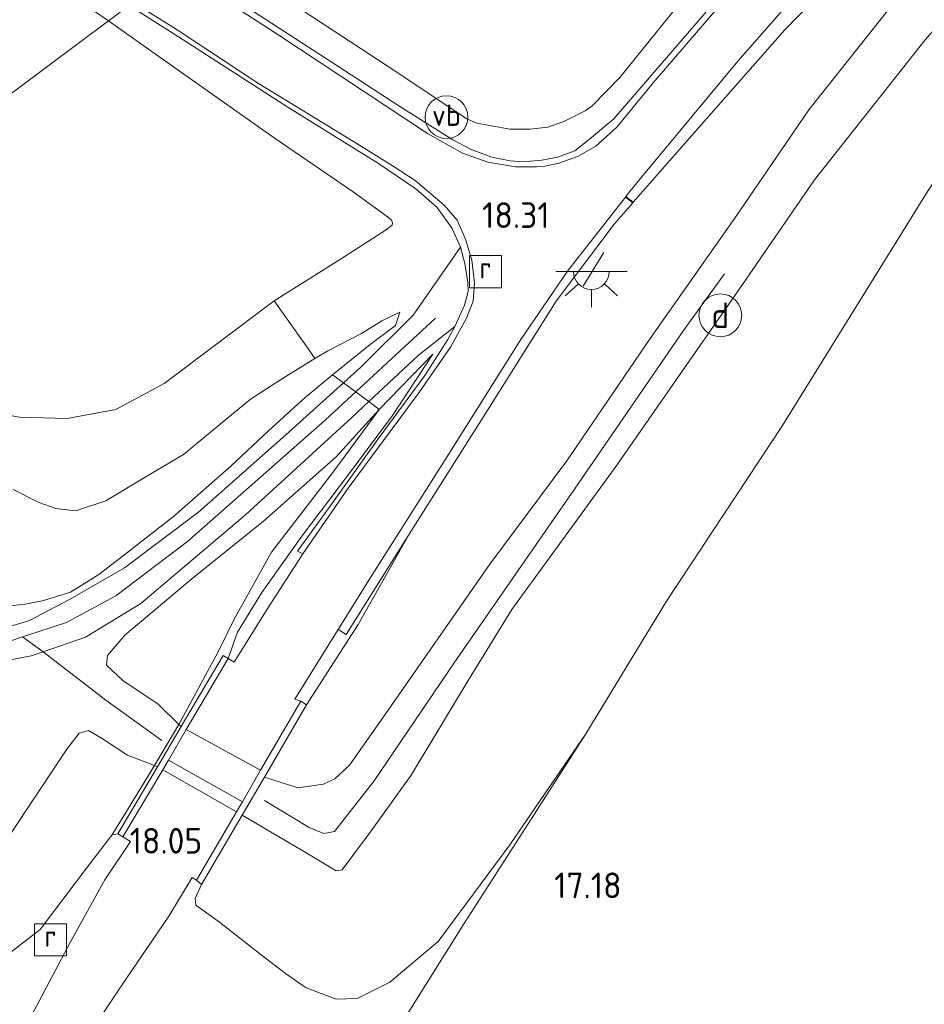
# Model space of a CAD drawing. Extents: x 196936 to 200438, y 361224 to 364196.
# Tile 54 of 256: x 197493 to 197557, y 363093 to 363162. Entities that reach past the tile are written whole.
import ezdxf
from ezdxf.enums import TextEntityAlignment as Align

# ---------------------------------------------------------------- set-up
doc = ezdxf.new("R2010")
doc.units = 0
for name, color, linetype, lineweight in [('B-ME-GR-GRAS-GV', 60, 'Continuous', 13), ('B-ME-GW-OPHOGING_KRUIN-G', 90, 'Continuous', 18), ('B-ME-GW-TALUD_KRUIN-G', 90, 'Continuous', 18), ('B-ME-GW-TALUD_TEEN-G', 90, 'Continuous', 18), ('B-ME-IE-MEUBILAIR_DIJKPAAL-S', 7, 'Continuous', 25), ('B-ME-IE-MEUBILAIR_WEGMEUBILAIR-G', 7, 'Continuous', 18), ('B-ME-IE-MEUBILAIR_WEGMEUBILAIR-S', 7, 'Continuous', 25), ('B-ME-IE-TERREINAFSCHEIDING_DOORGANG-G', 210, 'Continuous', 18), ('B-ME-IE-TERREINAFSCHEIDING_KUNSTMATIG_HEKWERK-G', 20, 'IE-TERREINAFSCHEIDING-KUNSTMATIG', 18), ('B-ME-IE-TERREINAFSCHEIDING_KUNSTMATIG_MUUR-GV', 90, 'Continuous', 18), ('B-ME-KW-KUNSTWERK_COUPURE-G', 170, 'Continuous', 18), ('B-ME-OG-HOOGTEPUNT-S', 7, 'Continuous', 25), ('B-ME-OG-TERREIN_GROEN-GV', 7, 'Continuous', 18), ('B-ME-RI-GWA_RIOOLPUT-S', 30, 'Continuous', 25), ('B-ME-VH-ONVERHARD-GV', 252, 'Continuous', 18), ('B-ME-VH-VERHARDING_ASFALT-GV', 252, 'Continuous', 18), ('B-ME-VH-VERHARDING_ASFALT_GROEN-GV', 100, 'Continuous', 18), ('B-ME-VH-VERHARDING_BETON-GV', 252, 'Continuous', 18), ('B-ME-VW-VERKEERSTEKEN_DRAAGCONSTRUCTIE-S', 7, 'Continuous', 25)]:
    doc.layers.add(name, color=color, linetype=linetype, lineweight=lineweight)
doc.styles.add('NLCS-ISO', font='NLCS-ISO.ttf')
doc.styles.add('NLCS-ISO-ANNOTATIVE-T18', font='NLCS-ISO.ttf', dxfattribs={"height": 1.8})
doc.linetypes.add('IE-TERREINAFSCHEIDING-KUNSTMATIG', pattern='A,4,[82,NLCS.SHX,S=0.75,R=90,X=0,Y=0],4,-2', length=10)

# ---------------------------------------------------------------- blocks, each defined once
blk = doc.blocks.new('SAL-HOOGTELABEL-SO')
at = {"color": 0, "linetype": 'ByBlock', "lineweight": -2, "style": 'NLCS-ISO-ANNOTATIVE-T18'}
blk.add_attdef('HOOGTE', text='', height=1.8, dxfattribs=at).set_placement((2.788, 0), align=Align.RIGHT)
blk = doc.blocks.new('SRI-PUT_INSPECTIEPUT_RIOOLPUT-SO')
at = {"color": 0, "linetype": 'ByBlock', "lineweight": 18}
blk.add_lwpolyline([(-1.125, -1.125), (1.125, -1.125), (1.125, 1.125), (-1.125, 1.125)], close=True, dxfattribs=at)
at = {"color": 0, "linetype": 'ByBlock', "lineweight": 18, "style": 'NLCS-ISO'}
blk.add_text('r', height=1.5, dxfattribs=at).set_placement((0, 0.283), align=Align.MIDDLE_CENTER)
blk = doc.blocks.new('SKL-ET_OV_LICHTPUNT-SO')
at = {"color": 0, "linetype": 'ByBlock', "lineweight": 18}
for points in [[(-1.25, 0), (-2.5, 0)], [(1.25, 0), (2.5, 0)], [(-0.915, -0.851), (-1.831, -1.703)], [(0, -1.25), (0, -2.5)], [(0.915, -0.851), (1.831, -1.703)]]:
    blk.add_lwpolyline(points, dxfattribs=at)
blk.add_lwpolyline([(0, 0), (1.25, 0, -1), (-1.25, 0)], format="xyb", close=True, dxfattribs=at)
blk = doc.blocks.new('SIE-WEG_PAAL_VERKEERSBORD-SO')
at = {"color": 0, "linetype": 'ByBlock', "lineweight": 18}
blk.add_circle((0, 0), 1.5, dxfattribs=at)
at = {"color": 0, "linetype": 'ByBlock', "lineweight": 18, "style": 'NLCS-ISO'}
blk.add_text('vb', height=1.5, dxfattribs=at).set_placement((0, 0.132), align=Align.MIDDLE_CENTER)
blk = doc.blocks.new('SIE-DIJKPAAL-SO')
at = {"color": 0, "linetype": 'ByBlock', "lineweight": 18}
blk.add_circle((0, 0), 1.5, dxfattribs=at)
at = {"color": 0, "linetype": 'ByBlock', "lineweight": 18, "style": 'NLCS-ISO'}
blk.add_text('d', height=1.8, dxfattribs=at).set_placement((0, 0), align=Align.MIDDLE_CENTER)

msp = doc.modelspace()

# ---------------------------------------------------------------- linework, layer by layer
at = {"layer": 'B-ME-GR-GRAS-GV'}
for points in [[(197554.902, 363164.044, 20.478), (197548.574, 363156.049, 20.474), (197543.425, 363148.527, 20.482), (197537.446, 363140.003, 20.44), (197531.612, 363131.429, 20.466), (197526.199, 363124.183, 20.512), (197518.747, 363113.476, 20.602), (197516.35, 363110.084, 20.602), (197515.326, 363109.12, 20.602), (197514.536, 363108.751, 20.602), (197512.741, 363108.504, 20.602), (197510.387, 363109.243, 20.556), (197513.35, 363114.329, 18.144), (197516.969, 363119.962, 18.148), (197520.54, 363126.284, 18.139), (197526.178, 363135.186, 18.258), (197530.863, 363142.621, 18.342), (197534.913, 363148.034, 18.41), (197536.22, 363149.5223, 18.4416), (197536.2506, 363149.5618, 18.4416), (197541.363, 363155.379, 18.566), (197546.884, 363161.646, 18.73), (197553.364, 363168.325, 19.03)], [(197553.364, 363168.325, 19.03), (197546.884, 363161.646, 18.73), (197541.363, 363155.379, 18.566), (197536.2506, 363149.5618, 18.4416), (197535.7405, 363149.9574, 18.3815), (197536.503, 363150.929, 18.396), (197543.588, 363159.458, 18.65), (197549.348, 363166.021, 18.841)], [(197500.9037, 363163.3712, 18.2276), (197499.446, 363162.283, 18.102), (197493.2744, 363166.5137, 18.2986)], [(197541.887, 363166.46, 18.769), (197535.308, 363158.322, 18.562), (197533.372, 363156.319, 18.484), (197532.898, 363155.9664, 18.5625), (197531.4017, 363155.2366, 18.6018), (197530.2793, 363154.8219, 18.6064), (197529.0274, 363154.6836, 18.581), (197527.6039, 363154.6875, 18.5533), (197525.2829, 363155.1201, 18.5602), (197524.5505, 363155.4479, 18.5648), (197519.817, 363158.5919, 18.5718), (197512.2905, 363163.5151, 18.5579)], [(197512.2905, 363163.5151, 18.5579), (197519.817, 363158.5919, 18.5718), (197524.5505, 363155.4479, 18.5648), (197525.2829, 363155.1201, 18.5602), (197527.6039, 363154.6875, 18.5533), (197529.0274, 363154.6836, 18.581), (197530.2793, 363154.8219, 18.6064), (197531.4017, 363155.2366, 18.6018), (197532.898, 363155.9664, 18.5625), (197533.372, 363156.319, 18.484), (197535.308, 363158.322, 18.562), (197541.887, 363166.46, 18.769)], [(197542.7083, 363164.4839, 18.7438), (197538.1441, 363159.1765, 18.6316), (197534.8878, 363155.415, 18.5194), (197533.1964, 363153.9892, 18.4798), (197532.1548, 363153.174, 18.4468), (197530.9542, 363152.7173, 18.4006), (197529.8535, 363152.5195, 18.3632), (197528.5366, 363152.4082, 18.3346), (197527.6374, 363152.4653, 18.3214), (197526.3421, 363152.7216, 18.3192), (197524.8807, 363153.2544, 18.306), (197523.5975, 363153.9373, 18.3126), (197519.8949, 363156.2706, 18.3126), (197514.5409, 363159.7564, 18.3176), (197508.0959, 363163.95, 18.3505)], [(197556.742, 363160.953, 20.503), (197548.979, 363151.132, 20.557), (197543.929, 363143.804, 20.581), (197535.102, 363131.129, 20.404), (197527.736, 363120.996, 20.509), (197524.686, 363116.03, 20.534), (197520.687, 363109.39, 20.484), (197517.758, 363105.31, 20.513), (197515.846, 363102.745, 20.458), (197515.417, 363102.683, 20.458), (197513.361, 363103.924, 20.488), (197508.84, 363106.58, 20.376), (197510.387, 363109.243, 20.556), (197512.741, 363108.504, 20.602), (197514.536, 363108.751, 20.602), (197515.326, 363109.12, 20.602), (197516.35, 363110.084, 20.602), (197518.747, 363113.476, 20.602), (197526.199, 363124.183, 20.512), (197531.612, 363131.429, 20.466), (197537.446, 363140.003, 20.44), (197543.425, 363148.527, 20.482), (197548.574, 363156.049, 20.474), (197554.902, 363164.044, 20.478)], [(197493.2078, 363134.4824, 18.0155), (197496.5598, 363134.3911, 17.9852), (197499.973, 363135.0177, 17.988), (197503.3678, 363136.8548, 17.9632), (197511.084, 363142.647, 17.998), (197515.646, 363145.52, 18.125), (197518.924, 363147.625, 18.142), (197519.346, 363147.946, 18.147), (197519.371, 363148.131, 18.147), (197519.299, 363148.299, 18.151), (197519.104, 363148.483, 18.156), (197516.611, 363150.302, 18.134), (197511.079, 363154.077, 18.125), (197503.55, 363159.384, 18.107), (197499.446, 363162.283, 18.102), (197500.9037, 363163.3712, 18.2276), (197504.3755, 363161.1537, 18.2046), (197512.0282, 363156.2195, 18.1892), (197518.3861, 363152.2899, 18.22), (197520.9997, 363150.507, 18.2442), (197522.5062, 363149.1927, 18.2574), (197523.5524, 363147.7231, 18.2706), (197524.1464, 363146.4234, 18.2728), (197520.8173, 363141.6501, 18.3368), (197517.1585, 363138.0016, 18.5493), (197515.928, 363136.8897, 18.6832), (197511.8946, 363133.2447, 19.1222), (197505.7725, 363127.8397, 19.5903), (197500.5727, 363123.9143, 20.0924), (197496.71, 363121.7053, 20.4312), (197493.9173, 363120.2354, 20.6252), (197492.1635, 363119.6976, 20.7022)], [(197659.7769, 363109.4336, 16.7331), (197651.5322, 363108.0749, 16.6645), (197640.0102, 363106.1761, 16.49), (197618.3828, 363102.5776, 16.5494), (197597.3769, 363099.1885, 16.5415), (197571.812, 363095.1731, 16.7791), (197548.6233, 363091.3226, 16.89), (197528.7643, 363088.0458, 17.0563), (197519.929, 363086.6203, 17.3493), (197516.7516, 363086.9086, 17.5196), (197518.0438, 363088.8282, 17.4206), (197520.2424, 363092.3503, 17.4285), (197524.4669, 363099.1117, 17.4879), (197529.0954, 363106.3025, 17.48), (197532.945, 363112.296, 17.384), (197538.593, 363121.579, 17.342), (197546.688, 363133.848, 17.504), (197556.954, 363150.391, 18.295), (197564.323, 363161.441, 18.68), (197565.024, 363162.448, 18.627)], [(197556.954, 363150.391, 18.295), (197546.688, 363133.848, 17.504), (197538.593, 363121.579, 17.342), (197532.945, 363112.296, 17.384), (197527.615, 363104.5, 17.337), (197522.582, 363097.722, 17.393), (197519.178, 363094.865, 17.495), (197516.89, 363093.715, 17.504), (197515.422, 363093.671, 17.576), (197513.308, 363094.476, 17.666), (197511.867, 363095.476, 17.702), (197510.151, 363096.793, 17.764), (197507.234, 363099.078, 17.939), (197505.569, 363100.279, 18.093), (197505.541, 363100.74, 18.101), (197505.978, 363101.716, 18.144), (197508.84, 363106.58, 20.376), (197513.361, 363103.924, 20.488), (197515.417, 363102.683, 20.458), (197515.846, 363102.745, 20.458), (197517.758, 363105.31, 20.513), (197520.687, 363109.39, 20.484), (197524.686, 363116.03, 20.534), (197527.736, 363120.996, 20.509), (197535.102, 363131.129, 20.404), (197543.929, 363143.804, 20.581), (197548.979, 363151.132, 20.557), (197556.742, 363160.953, 20.503)], [(197492.757, 363129.41, 17.841), (197494.569, 363128.498, 17.928), (197495.755, 363128.084, 17.919), (197497.143, 363127.916, 17.919), (197499.279, 363128.622, 17.916), (197502.021, 363130.291, 17.853), (197504.712, 363131.874, 17.952), (197507.295, 363134.009, 17.982), (197509.421, 363135.761, 17.967), (197511.596, 363137.157, 18.046), (197513.926, 363138.595, 18.079), (197514.83, 363139.149, 18.081), (197517.204, 363140.352, 18.09), (197518.626, 363141.242, 18.066), (197519.897, 363141.862, 18.189), (197519.573, 363140.915, 18.366), (197517.8, 363139.58, 18.366), (197515.155, 363137.452, 18.66), (197513.238, 363135.864, 18.768), (197510.708, 363133.56, 19.047), (197508.044, 363131.058, 19.263), (197504.009, 363127.534, 19.596), (197500.799, 363125.03, 19.896), (197498.768, 363123.468, 20.106), (197496.798, 363122.231, 20.229), (197494.817, 363121.622, 20.328), (197493.597, 363121.38, 20.415), (197491.582, 363121.133, 20.472)], [(197491.582, 363121.133, 20.472), (197493.597, 363121.38, 20.415), (197494.817, 363121.622, 20.328), (197496.798, 363122.231, 20.229), (197498.768, 363123.468, 20.106), (197500.799, 363125.03, 19.896), (197504.009, 363127.534, 19.596), (197508.044, 363131.058, 19.263), (197510.708, 363133.56, 19.047), (197513.238, 363135.864, 18.768), (197515.155, 363137.452, 18.66), (197517.8, 363139.58, 18.366), (197519.573, 363140.915, 18.366), (197519.897, 363141.862, 18.189), (197518.626, 363141.242, 18.066), (197517.204, 363140.352, 18.09), (197514.83, 363139.149, 18.081), (197513.926, 363138.595, 18.079), (197511.596, 363137.157, 18.046), (197509.421, 363135.761, 17.967), (197507.295, 363134.009, 17.982), (197504.712, 363131.874, 17.952), (197502.021, 363130.291, 17.853), (197499.279, 363128.622, 17.916), (197497.143, 363127.916, 17.919), (197495.755, 363128.084, 17.919), (197494.569, 363128.498, 17.928), (197492.757, 363129.41, 17.841)], [(197490.4105, 363117.0637, 20.8164), (197494.0357, 363117.7618, 20.6839), (197494.8618, 363118.0424, 20.6299), (197497.8477, 363119.0564, 20.4345), (197501.7113, 363121.4354, 20.1757), (197509.0646, 363127.6337, 19.3842), (197516.513, 363134.4704, 18.8452), (197517.7119, 363135.5909, 18.7308), (197521.1635, 363138.8169, 18.4017), (197523.753, 363140.8383, 18.3344), (197523.2494, 363139.948, 18.3014), (197521.6343, 363137.4221, 18.3102), (197518.4341, 363133.0628, 18.2288), (197515.0545, 363128.3106, 18.2178), (197512.7005, 363125.0992, 18.242), (197513.077, 363124.897, 18.154), (197510.587, 363121.034, 18.108), (197508.265, 363117.299, 18.142), (197507.848, 363117.567, 18.15), (197508.495, 363119.403, 18.15), (197510.207, 363122.201, 18.15), (197513.005, 363126.157, 18.129), (197516.28, 363130.477, 18.193), (197519.377, 363134.607, 18.253), (197522.201, 363138.902, 18.277), (197518.441, 363135.025, 18.663), (197515.433, 363131.72, 19.021), (197510.318, 363127.188, 19.306), (197505.301, 363123.155, 19.777), (197500.608, 363119.209, 20.188), (197499.375, 363117.787, 20.282), (197499.311, 363117.092, 20.265), (197500.449, 363116.021, 20.342), (197502.945, 363114.367, 20.385), (197504.3835, 363112.9438, 20.4012), (197504.541, 363112.788, 20.403), (197502.903, 363109.973, 20.304), (197502.6859, 363110.0557, 20.3071), (197500.782, 363110.781, 20.334), (197498.958, 363111.977, 20.3), (197498.054, 363112.527, 20.304), (197497.387, 363112.343, 20.317), (197496.53, 363111.206, 20.338), (197492.417, 363105.011, 20.385)], [(197492.417, 363105.011, 20.385), (197496.53, 363111.206, 20.338), (197497.387, 363112.343, 20.317), (197498.054, 363112.527, 20.304), (197498.958, 363111.977, 20.3), (197500.782, 363110.781, 20.334), (197502.6859, 363110.0557, 20.3071), (197502.903, 363109.973, 20.304), (197500.109, 363105.264, 18.15), (197499.6982, 363105.1775, 18.3986), (197497.9217, 363102.8635, 18.391), (197494.667, 363098.5732, 18.278), (197492.2727, 363096.7241, 18.1168)], [(197496.9742, 363089.5492, 17.9163), (197500.3323, 363094.5984, 17.9566), (197503.6767, 363099.5081, 18.0508), (197505.3325, 363102.2118, 18.0673), (197505.621, 363102.032, 18.144), (197505.978, 363101.716, 18.144), (197505.541, 363100.74, 18.101), (197505.569, 363100.279, 18.093), (197507.234, 363099.078, 17.939), (197510.151, 363096.793, 17.764), (197511.867, 363095.476, 17.702), (197513.308, 363094.476, 17.666), (197515.422, 363093.671, 17.576), (197516.89, 363093.715, 17.504), (197519.178, 363094.865, 17.495), (197522.582, 363097.722, 17.393), (197527.615, 363104.5, 17.337), (197532.945, 363112.296, 17.384), (197529.0954, 363106.3025, 17.48), (197524.4669, 363099.1117, 17.4879), (197520.2424, 363092.3503, 17.4285)], [(197492.2727, 363096.7241, 18.1168), (197494.667, 363098.5732, 18.278), (197497.9217, 363102.8635, 18.391), (197499.6982, 363105.1775, 18.3986), (197500.109, 363105.264, 18.15), (197500.466, 363105.054, 18.15), (197500.9903, 363104.7383, 18.1046), (197499.2061, 363102.0445, 18.1154), (197496.7822, 363097.6943, 18.0134), (197493.998, 363092.4479, 17.9535), (197490.2093, 363085.8817, 17.8552)]]:
    msp.add_polyline3d(points, dxfattribs=at)
for points in [[(197508.495, 363119.403, 18.15), (197507.848, 363117.567, 18.15), (197507.491, 363117.777, 18.687), (197504.541, 363112.788, 20.403), (197504.3835, 363112.9438, 20.4012), (197502.945, 363114.367, 20.385), (197500.449, 363116.021, 20.342), (197499.311, 363117.092, 20.265), (197499.375, 363117.787, 20.282), (197500.608, 363119.209, 20.188), (197505.301, 363123.155, 19.777), (197510.318, 363127.188, 19.306), (197515.433, 363131.72, 19.021), (197518.441, 363135.025, 18.663), (197522.201, 363138.902, 18.277), (197519.377, 363134.607, 18.253), (197516.28, 363130.477, 18.193), (197513.005, 363126.157, 18.129), (197510.207, 363122.201, 18.15)], [(197516.969, 363119.962, 18.148), (197513.35, 363114.329, 18.144), (197512.946, 363114.565, 18.144), (197512.532, 363114.707, 18.087), (197515.5736, 363119.6106, 18.1239), (197516.1133, 363119.2426, 18.1707), (197520.54, 363126.284, 18.139)]]:
    msp.add_polyline3d(points, close=True, dxfattribs=at)
at = {"layer": 'B-ME-GW-OPHOGING_KRUIN-G'}
for points in [[(197510.4012, 363107.613, 20.5269), (197513.5195, 363105.7234, 20.667), (197514.5628, 363105.287, 20.6585), (197515.3018, 363105.4325, 20.6527), (197518.0941, 363108.9857, 20.6842), (197523.7019, 363117.2526, 20.6499), (197532.1465, 363129.4481, 20.587), (197539.7919, 363140.568, 20.587), (197542.6549, 363144.5326, 20.5428)], [(197432.716, 363078.113, 20.547), (197436.0283, 363085.8397, 20.4638), (197437.718, 363089.5672, 20.4067), (197439.5358, 363092.6921, 20.4899), (197442.9275, 363097.1187, 20.5237), (197445.2643, 363099.3079, 20.5361), (197448.7389, 363101.9922, 20.573), (197455.9213, 363106.2658, 20.7701), (197463.1598, 363110.7184, 20.9057), (197468.3009, 363113.0769, 20.9673), (197474.0866, 363114.7749, 21.0042), (197484.0788, 363116.7268, 20.9426), (197491.6388, 363118.4846, 20.7332), (197493.4324, 363119.0766, 20.6594), (197496.5049, 363120.0908, 20.533), (197499.9706, 363121.9525, 20.2373), (197504.9906, 363125.764, 19.7815), (197514.6584, 363134.2896, 18.8698), (197522.398, 363141.4281, 18.3277)], [(197493.4324, 363119.0766, 20.6594), (197494.8618, 363118.0424, 20.6299), (197499.2739, 363114.6524, 20.5898), (197503.2024, 363111.8155, 20.5669)]]:
    msp.add_polyline3d(points, dxfattribs=at)
at = {"layer": 'B-ME-GW-TALUD_KRUIN-G'}
for points in [[(197526.199, 363124.183, 20.512), (197531.612, 363131.429, 20.466), (197537.446, 363140.003, 20.44), (197543.425, 363148.527, 20.482), (197548.574, 363156.049, 20.474), (197554.902, 363164.044, 20.478), (197563.201, 363173.909, 20.39), (197570.645, 363181.692, 20.373), (197579.446, 363189.712, 20.525), (197587.353, 363196.468, 20.542), (197593.999, 363202.371, 20.444)], [(197566.009, 363171.515, 20.464), (197556.742, 363160.953, 20.503), (197548.979, 363151.132, 20.557), (197543.929, 363143.804, 20.581), (197535.102, 363131.129, 20.404), (197527.736, 363120.996, 20.509)], [(197491.582, 363121.133, 20.472), (197493.597, 363121.38, 20.415), (197494.817, 363121.622, 20.328), (197496.798, 363122.231, 20.229), (197498.768, 363123.468, 20.106), (197500.799, 363125.03, 19.896), (197504.009, 363127.534, 19.596), (197508.044, 363131.058, 19.263), (197510.708, 363133.56, 19.047), (197513.238, 363135.864, 18.768), (197515.155, 363137.452, 18.66), (197517.8, 363139.58, 18.366), (197519.573, 363140.915, 18.366), (197519.897, 363141.862, 18.189)], [(197522.201, 363138.902, 18.277), (197518.441, 363135.025, 18.663), (197515.433, 363131.72, 19.021), (197510.318, 363127.188, 19.306), (197505.301, 363123.155, 19.777)], [(197510.387, 363109.243, 20.556), (197512.741, 363108.504, 20.602), (197514.536, 363108.751, 20.602), (197515.326, 363109.12, 20.602), (197516.35, 363110.084, 20.602), (197518.747, 363113.476, 20.602), (197526.199, 363124.183, 20.512)], [(197505.301, 363123.155, 19.777), (197500.608, 363119.209, 20.188), (197499.375, 363117.787, 20.282), (197499.311, 363117.092, 20.265), (197500.449, 363116.021, 20.342), (197502.945, 363114.367, 20.385), (197504.3835, 363112.9438, 20.4012), (197504.541, 363112.788, 20.403)], [(197527.736, 363120.996, 20.509), (197524.686, 363116.03, 20.534), (197520.687, 363109.39, 20.484), (197517.758, 363105.31, 20.513), (197515.846, 363102.745, 20.458), (197515.417, 363102.683, 20.458), (197513.361, 363103.924, 20.488), (197508.84, 363106.58, 20.376)], [(197502.903, 363109.973, 20.304), (197502.6859, 363110.0557, 20.3071), (197500.782, 363110.781, 20.334), (197498.958, 363111.977, 20.3), (197498.054, 363112.527, 20.304), (197497.387, 363112.343, 20.317), (197496.53, 363111.206, 20.338), (197492.417, 363105.011, 20.385), (197490.031, 363101.851, 20.3), (197489.108, 363101.956, 20.44)]]:
    msp.add_polyline3d(points, dxfattribs=at)
at = {"layer": 'B-ME-GW-TALUD_TEEN-G'}
for points in [[(197593.999, 363202.371, 20.444), (197591.615, 363201.671, 20.309), (197588.302, 363199.682, 20.123), (197582.231, 363194.905, 19.954), (197573.251, 363187.121, 19.629), (197566.806, 363181.678, 19.435), (197559.241, 363174.333, 19.216), (197553.364, 363168.325, 19.03), (197546.884, 363161.646, 18.73), (197541.363, 363155.379, 18.566), (197536.2506, 363149.5618, 18.4416), (197536.22, 363149.5223, 18.4416), (197534.913, 363148.034, 18.41), (197530.863, 363142.621, 18.342), (197526.178, 363135.186, 18.258), (197520.54, 363126.284, 18.139), (197516.969, 363119.962, 18.148), (197513.35, 363114.329, 18.144)], [(197492.757, 363129.41, 17.841), (197494.569, 363128.498, 17.928), (197495.755, 363128.084, 17.919), (197497.143, 363127.916, 17.919), (197499.279, 363128.622, 17.916), (197502.021, 363130.291, 17.853), (197504.712, 363131.874, 17.952), (197507.295, 363134.009, 17.982), (197509.421, 363135.761, 17.967), (197511.596, 363137.157, 18.046), (197513.926, 363138.595, 18.079), (197514.83, 363139.149, 18.081), (197517.204, 363140.352, 18.09), (197518.626, 363141.242, 18.066), (197519.897, 363141.862, 18.189)], [(197507.848, 363117.567, 18.15), (197508.495, 363119.403, 18.15), (197510.207, 363122.201, 18.15), (197513.005, 363126.157, 18.129), (197516.28, 363130.477, 18.193), (197519.377, 363134.607, 18.253), (197522.201, 363138.902, 18.277)], [(197505.978, 363101.716, 18.144), (197505.541, 363100.74, 18.101), (197505.569, 363100.279, 18.093), (197507.234, 363099.078, 17.939), (197510.151, 363096.793, 17.764), (197511.867, 363095.476, 17.702), (197513.308, 363094.476, 17.666), (197515.422, 363093.671, 17.576), (197516.89, 363093.715, 17.504), (197519.178, 363094.865, 17.495), (197522.582, 363097.722, 17.393), (197527.615, 363104.5, 17.337), (197532.945, 363112.296, 17.384)], [(197499.6982, 363105.1775, 18.3986), (197500.109, 363105.264, 18.15)]]:
    msp.add_polyline3d(points, dxfattribs=at)
at = {"layer": 'B-ME-IE-MEUBILAIR_WEGMEUBILAIR-G'}
msp.add_polyline3d([(197532.738, 363143.671, 18.523), (197534.205, 363146.045, 18.493)], dxfattribs=at)
at = {"layer": 'B-ME-IE-TERREINAFSCHEIDING_DOORGANG-G'}
for points in [[(197513.588, 363139.09, 18.07), (197511.084, 363142.647, 17.998)], [(197518.441, 363135.025, 18.663), (197517.7119, 363135.5909, 18.7308), (197515.928, 363136.8897, 18.6832), (197515.155, 363137.452, 18.66)]]:
    msp.add_polyline3d(points, dxfattribs=at)
at = {"layer": 'B-ME-IE-TERREINAFSCHEIDING_KUNSTMATIG_HEKWERK-G'}
for points in [[(197533.372, 363156.319, 18.484), (197535.308, 363158.322, 18.562), (197541.887, 363166.46, 18.769), (197544.933, 363170.066, 18.853), (197546.138, 363171.939, 18.972), (197546.572, 363172.987, 19.069), (197546.589, 363175.848, 19.195), (197546.028, 363177.7, 19.303), (197542.665, 363181.463, 19.519), (197541.202, 363183.076, 19.59), (197536.67, 363188.073, 19.867), (197534.763, 363190.165, 20.11), (197532.293, 363192.006, 20.105), (197531.672, 363192.469, 20.075)], [(197533.372, 363156.319, 18.484), (197532.898, 363155.9664, 18.5625), (197531.4017, 363155.2366, 18.6018), (197530.2793, 363154.8219, 18.6064), (197529.0274, 363154.6836, 18.581), (197527.6039, 363154.6875, 18.5533), (197525.2829, 363155.1201, 18.5602), (197524.5505, 363155.4479, 18.5648), (197519.817, 363158.5919, 18.5718), (197512.2905, 363163.5151, 18.5579), (197505.6349, 363167.9527, 18.5296)], [(197532.945, 363112.296, 17.384), (197538.593, 363121.579, 17.342), (197546.688, 363133.848, 17.504), (197556.954, 363150.391, 18.295)], [(197451.1815, 363126.2475, 17.5325), (197451.9709, 363125.4022, 17.57), (197454.0375, 363126.6963, 17.6442), (197462.4121, 363132.1432, 17.6882), (197467.6223, 363135.1075, 17.8092), (197470.4552, 363136.1967, 17.9137), (197473.6378, 363137.4686, 17.9165), (197477.5709, 363137.8503, 17.999), (197480.7909, 363137.6367, 17.9962), (197485.3393, 363136.3985, 18.0237), (197489.301, 363135.192, 18.032), (197493.2078, 363134.4824, 18.0155), (197496.5598, 363134.3911, 17.9852), (197499.973, 363135.0177, 17.988), (197503.3678, 363136.8548, 17.9632), (197511.084, 363142.647, 17.998)], [(197513.926, 363138.595, 18.079), (197513.588, 363139.09, 18.07)], [(197518.441, 363135.025, 18.663), (197515.265, 363130.716, 18.817), (197510.886, 363125.02, 18.646), (197508.256, 363120.277, 18.56), (197507.158, 363118.043, 18.573)], [(197499.6982, 363105.1775, 18.3986), (197500.7874, 363106.9511, 19.3072), (197502.6859, 363110.0557, 20.3071), (197504.3835, 363112.9438, 20.4012), (197507.158, 363118.043, 18.573)], [(197520.2424, 363092.3503, 17.4285), (197524.4669, 363099.1117, 17.4879), (197529.0954, 363106.3025, 17.48), (197532.945, 363112.296, 17.384)], [(197499.6982, 363105.1775, 18.3986), (197497.9217, 363102.8635, 18.391), (197494.667, 363098.5732, 18.278), (197492.2727, 363096.7241, 18.1168), (197491.587, 363096.278, 17.898)]]:
    msp.add_polyline3d(points, dxfattribs=at)
at = {"layer": 'B-ME-IE-TERREINAFSCHEIDING_KUNSTMATIG_MUUR-GV'}
for points in [[(197503.262, 363109.764, 18.15), (197500.466, 363105.054, 18.15), (197500.109, 363105.264, 18.15), (197502.903, 363109.973, 20.304), (197504.541, 363112.788, 20.403), (197507.491, 363117.777, 18.687), (197507.848, 363117.567, 18.15), (197504.9, 363112.579, 18.15), (197503.66, 363110.448, 18.15)], [(197508.84, 363106.58, 20.376), (197505.978, 363101.716, 18.144), (197505.621, 363102.032, 18.144), (197508.435, 363106.815, 18.144), (197508.847, 363107.526, 18.144), (197510.123, 363109.726, 18.141), (197512.946, 363114.565, 18.144), (197513.35, 363114.329, 18.144), (197510.387, 363109.243, 20.556)]]:
    msp.add_polyline3d(points, close=True, dxfattribs=at)
at = {"layer": 'B-ME-KW-KUNSTWERK_COUPURE-G'}
msp.add_polyline3d([(197503.66, 363110.448, 18.15), (197508.847, 363107.526, 18.144)], dxfattribs=at)
at = {"layer": 'B-ME-OG-TERREIN_GROEN-GV'}
msp.add_polyline3d([(197465.193, 363136.708, 16.973), (197451.1815, 363126.2475, 17.5325), (197444.6664, 363133.2242, 17.2235), (197437.2609, 363143.7098, 17.1877), (197431.3052, 363154.4547, 17.2042), (197435.0201, 363161.8297, 17.5342), (197439.8381, 363171.4559, 18.109), (197449.2343, 363188.748, 18.428), (197453.9841, 363197.0738, 18.5407), (197457.094, 363192.3714, 18.5885), (197459.1758, 363189.5723, 18.4487), (197460.9905, 363187.263, 18.3702), (197463.233, 363185.0227, 18.3123), (197468.1436, 363182.1784, 18.3805), (197475.6081, 363178.2726, 18.3532), (197483.2224, 363172.8549, 18.3566), (197493.2744, 363166.5137, 18.2986), (197499.446, 363162.283, 18.102)], close=True, dxfattribs=at)
msp.add_polyline3d([(197465.193, 363136.708, 16.973), (197499.446, 363162.283, 18.102), (197503.55, 363159.384, 18.107), (197511.079, 363154.077, 18.125), (197516.611, 363150.302, 18.134), (197519.104, 363148.483, 18.156), (197519.299, 363148.299, 18.151), (197519.371, 363148.131, 18.147), (197519.346, 363147.946, 18.147), (197518.924, 363147.625, 18.142), (197515.646, 363145.52, 18.125), (197511.084, 363142.647, 17.998), (197503.3678, 363136.8548, 17.9632), (197499.973, 363135.0177, 17.988), (197496.5598, 363134.3911, 17.9852), (197493.2078, 363134.4824, 18.0155)], dxfattribs=at)
at = {"layer": 'B-ME-VH-ONVERHARD-GV'}
msp.add_polyline3d([(197492.1635, 363119.6976, 20.7022), (197493.9173, 363120.2354, 20.6252), (197496.71, 363121.7053, 20.4312), (197500.5727, 363123.9143, 20.0924), (197505.7725, 363127.8397, 19.5903), (197511.8946, 363133.2447, 19.1222), (197515.928, 363136.8897, 18.6832), (197517.1585, 363138.0016, 18.5493), (197520.8173, 363141.6501, 18.3368), (197524.1464, 363146.4234, 18.2728), (197524.4555, 363145.2597, 18.2838), (197524.6488, 363143.9358, 18.3058), (197524.6915, 363143.2954, 18.3102), (197524.4206, 363142.3416, 18.3234), (197523.753, 363140.8383, 18.3344), (197521.1635, 363138.8169, 18.4017), (197517.7119, 363135.5909, 18.7308), (197516.513, 363134.4704, 18.8452), (197509.0646, 363127.6337, 19.3842), (197501.7113, 363121.4354, 20.1757), (197497.8477, 363119.0564, 20.4345), (197494.8618, 363118.0424, 20.6299), (197494.0357, 363117.7618, 20.6839), (197490.4105, 363117.0637, 20.8164)], dxfattribs=at)
at = {"layer": 'B-ME-VH-VERHARDING_ASFALT-GV'}
for points in [[(197549.348, 363166.021, 18.841), (197543.588, 363159.458, 18.65), (197536.503, 363150.929, 18.396), (197535.7405, 363149.9574, 18.3815), (197535.7099, 363149.9179, 18.3815), (197531.639, 363144.728, 18.307), (197528.317, 363139.859, 18.282), (197523.144, 363131.614, 18.18), (197517.72, 363123.071, 18.15), (197515.5736, 363119.6106, 18.1239), (197512.532, 363114.707, 18.087), (197512.946, 363114.565, 18.144), (197510.123, 363109.726, 18.141), (197504.9, 363112.579, 18.15), (197507.848, 363117.567, 18.15), (197508.265, 363117.299, 18.142), (197510.587, 363121.034, 18.108), (197513.077, 363124.897, 18.154), (197516.274, 363129.511, 18.171), (197521.2201, 363136.1937, 18.2798), (197523.4489, 363139.391, 18.3051), (197524.5618, 363141.4313, 18.2874), (197525.021, 363142.6219, 18.295), (197525.1146, 363143.9163, 18.2899), (197524.9302, 363145.4915, 18.2545), (197524.5038, 363146.9811, 18.2444), (197523.918, 363148.3054, 18.2418), (197523.0023, 363149.3672, 18.2545), (197520.9576, 363151.0841, 18.2292), (197519.4979, 363152.0581, 18.1837), (197516.647, 363153.82, 18.103), (197509.977, 363157.902, 18.12), (197504.207, 363161.709, 18.108), (197501.178, 363163.576, 18.088)], [(197504.2606, 363165.9006, 18.3113), (197511.4073, 363161.272, 18.2332), (197521.8185, 363154.3901, 18.2762), (197523.3613, 363153.527, 18.2797), (197524.2752, 363153.0157, 18.2818), (197526.0633, 363152.3758, 18.3024), (197528.0091, 363152.0365, 18.3547), (197529.4853, 363152.0511, 18.4108), (197530.0578, 363152.0868, 18.4294), (197531.0339, 363152.3049, 18.447), (197532.356, 363152.7609, 18.4712), (197533.6334, 363153.4929, 18.4778), (197535.0979, 363154.8214, 18.5042), (197537.668, 363157.9463, 18.6032), (197542.2818, 363163.3224, 18.766)], [(197490.2093, 363085.8817, 17.8552), (197493.998, 363092.4479, 17.9535), (197496.7822, 363097.6943, 18.0134), (197499.2061, 363102.0445, 18.1154), (197500.9903, 363104.7383, 18.1046), (197500.466, 363105.054, 18.15), (197503.262, 363109.764, 18.15), (197508.435, 363106.815, 18.144), (197505.621, 363102.032, 18.144), (197505.3325, 363102.2118, 18.0673), (197503.6767, 363099.5081, 18.0508), (197500.3323, 363094.5984, 17.9566), (197496.9742, 363089.5492, 17.9163), (197492.7087, 363082.874, 17.8799)]]:
    msp.add_polyline3d(points, dxfattribs=at)
at = {"layer": 'B-ME-VH-VERHARDING_ASFALT_GROEN-GV'}
for points in [[(197542.2818, 363163.3224, 18.766), (197537.668, 363157.9463, 18.6032), (197535.0979, 363154.8214, 18.5042), (197533.6334, 363153.4929, 18.4778), (197532.356, 363152.7609, 18.4712), (197531.0339, 363152.3049, 18.447), (197530.0578, 363152.0868, 18.4294), (197529.4853, 363152.0511, 18.4108), (197528.0091, 363152.0365, 18.3547), (197526.0633, 363152.3758, 18.3024), (197524.2752, 363153.0157, 18.2818), (197523.3613, 363153.527, 18.2797), (197521.8185, 363154.3901, 18.2762), (197511.4073, 363161.272, 18.2332), (197504.2606, 363165.9006, 18.3113)], [(197508.0959, 363163.95, 18.3505), (197514.5409, 363159.7564, 18.3176), (197519.8949, 363156.2706, 18.3126), (197523.5975, 363153.9373, 18.3126), (197524.8807, 363153.2544, 18.306), (197526.3421, 363152.7216, 18.3192), (197527.6374, 363152.4653, 18.3214), (197528.5366, 363152.4082, 18.3346), (197529.8535, 363152.5195, 18.3632), (197530.9542, 363152.7173, 18.4006), (197532.1548, 363153.174, 18.4468), (197533.1964, 363153.9892, 18.4798), (197534.8878, 363155.415, 18.5194), (197538.1441, 363159.1765, 18.6316), (197542.7083, 363164.4839, 18.7438)], [(197501.178, 363163.576, 18.088), (197504.207, 363161.709, 18.108), (197509.977, 363157.902, 18.12), (197516.647, 363153.82, 18.103), (197519.4979, 363152.0581, 18.1837), (197520.9576, 363151.0841, 18.2292), (197523.0023, 363149.3672, 18.2545), (197523.918, 363148.3054, 18.2418), (197524.5038, 363146.9811, 18.2444), (197524.9302, 363145.4915, 18.2545), (197525.1146, 363143.9163, 18.2899), (197525.021, 363142.6219, 18.295), (197524.5618, 363141.4313, 18.2874), (197523.4489, 363139.391, 18.3051), (197521.2201, 363136.1937, 18.2798), (197516.274, 363129.511, 18.171), (197513.077, 363124.897, 18.154), (197512.7005, 363125.0992, 18.242), (197515.0545, 363128.3106, 18.2178), (197518.4341, 363133.0628, 18.2288), (197521.6343, 363137.4221, 18.3102), (197523.2494, 363139.948, 18.3014), (197523.753, 363140.8383, 18.3344), (197524.4206, 363142.3416, 18.3234), (197524.6915, 363143.2954, 18.3102), (197524.6488, 363143.9358, 18.3058), (197524.4555, 363145.2597, 18.2838), (197524.1464, 363146.4234, 18.2728), (197523.5524, 363147.7231, 18.2706), (197522.5062, 363149.1927, 18.2574), (197520.9997, 363150.507, 18.2442), (197518.3861, 363152.2899, 18.22), (197512.0282, 363156.2195, 18.1892), (197504.3755, 363161.1537, 18.2046), (197500.9037, 363163.3712, 18.2276)]]:
    msp.add_polyline3d(points, dxfattribs=at)
msp.add_polyline3d([(197520.54, 363126.284, 18.139), (197516.1133, 363119.2426, 18.1707), (197515.5736, 363119.6106, 18.1239), (197517.72, 363123.071, 18.15), (197523.144, 363131.614, 18.18), (197528.317, 363139.859, 18.282), (197531.639, 363144.728, 18.307), (197535.7099, 363149.9179, 18.3815), (197536.22, 363149.5223, 18.4416), (197534.913, 363148.034, 18.41), (197530.863, 363142.621, 18.342), (197526.178, 363135.186, 18.258)], close=True, dxfattribs=at)
at = {"layer": 'B-ME-VH-VERHARDING_BETON-GV'}
msp.add_polyline3d([(197508.847, 363107.526, 18.144), (197508.435, 363106.815, 18.144), (197503.262, 363109.764, 18.15), (197503.66, 363110.448, 18.15), (197504.9, 363112.579, 18.15), (197510.123, 363109.726, 18.141)], close=True, dxfattribs=at)

# ---------------------------------------------------------------- block references
at = {"layer": 'B-ME-IE-MEUBILAIR_DIJKPAAL-S'}
msp.add_blockref('SIE-DIJKPAAL-SO', (197542.3692, 363141.6331, 20.4849), dxfattribs=at)
at = {"layer": 'B-ME-IE-MEUBILAIR_WEGMEUBILAIR-S'}
msp.add_blockref('SKL-ET_OV_LICHTPUNT-SO', (197533.324, 363144.699, 18.526), dxfattribs=at)
at = {"layer": 'B-ME-OG-HOOGTEPUNT-S'}
for p, values in [((197527.603, 363147.761, 18.312), {'HOOGTE': '18.31'}), ((197503.241, 363103.885, 18.047), {'HOOGTE': '18.05'}), ((197532.651, 363100.759, 17.1835), {'HOOGTE': '17.18'})]:
    msp.add_blockref('SAL-HOOGTELABEL-SO', p, dxfattribs=at).add_auto_attribs(values)
at = {"layer": 'B-ME-RI-GWA_RIOOLPUT-S'}
for p in [(197525.889, 363144.694, 18.264), (197495.378, 363097.832, 18.01)]:
    msp.add_blockref('SRI-PUT_INSPECTIEPUT_RIOOLPUT-SO', p, dxfattribs=at)
at = {"layer": 'B-ME-VW-VERKEERSTEKEN_DRAAGCONSTRUCTIE-S'}
msp.add_blockref('SIE-WEG_PAAL_VERKEERSBORD-SO', (197523.158, 363155.534, 18.355), dxfattribs=at)

doc.saveas('drawing.dxf')
